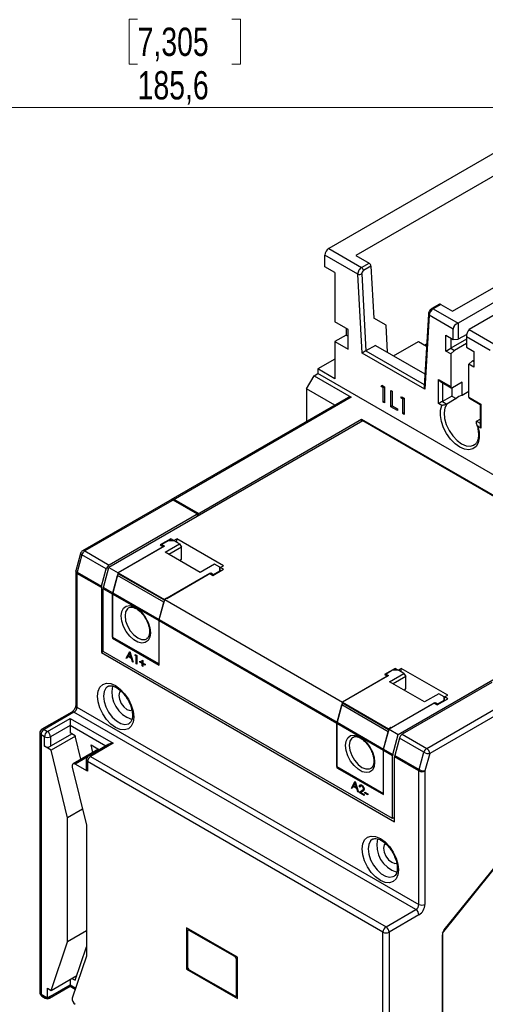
# Model space of a CAD drawing. Header units: millimetres. Extents: x 0 to 841, y 0 to 594.
# Tile 11 of 16: x 622 to 709, y 117 to 301. Entities that reach past the tile are written whole.
import ezdxf

# ---------------------------------------------------------------- set-up
doc = ezdxf.new("R2010")
doc.units = ezdxf.units.MM
doc.styles.add('SLDTEXTSTYLE3', font='TXT', dxfattribs={"width": 0.75})
doc.dimstyles.new('SLDDIMSTYLE0', dxfattribs={"dimtxt": 5.291667, "dimasz": 3.302, "dimexe": 0, "dimexo": 0.0625, "dimgap": 1.322917, "dimtad": 1, "dimdec": 1, "dimrnd": 1e-09, "dimzin": 12, "dimdsep": 46, "dimtxsty": 'SLDTEXTSTYLE3', "dimsah": 1, "dimcen": 0.09, "dimadec": 0, "dimazin": 3, "dimtfac": 1, "dimtdec": 1, "dimtofl": 0, "dimtmove": 0, "dimatfit": 3, "dimfxl": 1, "dimfrac": 2, "dimtolj": 1, "dimtzin": 12, "dimarcsym": 0})

# ---------------------------------------------------------------- blocks, each defined once
blk = doc.blocks.new('_D_6')
at = {"color": 7, "linetype": 'Continuous', "lineweight": 0}
for p, q in [((735.16, 409.36), (735.16, 283.69)), ((549.61, 344.13), (549.61, 283.69)), ((643.76, 301.23), (642.15, 301.23)), ((642.15, 301.23), (642.15, 292.82)), ((661.35, 301.23), (662.96, 301.23)), ((662.96, 301.23), (662.96, 292.82)), ((642.15, 292.82), (643.76, 292.82)), ((662.96, 292.82), (661.35, 292.82)), ((549.61, 284.69), (735.16, 284.69))]:
    blk.add_line(p, q, dxfattribs=at)
at = {"color": 7, "linetype": 'Continuous', "lineweight": 18}
for points in [[(549.61, 284.69), (552.91, 284.18), (552.91, 285.2)], [(735.16, 284.69), (731.86, 285.2), (731.86, 284.18)]]:
    blk.add_solid(points, dxfattribs=at)
at = {"color": 7, "linetype": 'Continuous', "lineweight": 18, "char_height": 5.292, "attachment_point": 1, "style": 'SLDTEXTSTYLE3'}
for s, insert in [('7,305', (643.76, 299.64)), ('185,6', (643.76, 291.51))]:
    blk.add_mtext(s, dxfattribs=dict(at, insert=insert))

msp = doc.modelspace()

# ---------------------------------------------------------------- linework, layer by layer
at = {"color": 7, "linetype": 'Continuous', "lineweight": 25}
for p, q in [((714.615, 278.638), (679.472, 258.35)), ((719.176, 277.066), (684.527, 257.064)), ((702.629, 246.614), (737.278, 266.616)), ((741.768, 264.024), (705.705, 243.206)), ((679.472, 258.35), (685.611, 254.806)), ((678.765, 254.921), (678.765, 257.125)), ((684.927, 253.568), (678.765, 257.125)), ((684.527, 257.064), (687.025, 255.622)), ((680.638, 253.839), (678.765, 254.921)), ((685.611, 254.806), (687.025, 255.622)), ((687.378, 255.038), (685.964, 254.221)), ((687.378, 255.038), (687.922, 245.306)), ((680.638, 253.839), (680.638, 244.612)), ((685.752, 238.802), (684.927, 253.568)), ((685.634, 253.595), (686.437, 239.223)), ((718.15, 252.758), (703.655, 244.39)), ((700.165, 247.918), (698.75, 247.101)), ((700.415, 247.893), (699, 247.076)), ((699, 247.076), (703.655, 244.39)), ((700.415, 247.893), (702.629, 246.614)), ((690.184, 244), (687.922, 245.306)), ((698.124, 246.099), (697.315, 232.556)), ((698.27, 245.865), (697.445, 232.052)), ((702.735, 243.287), (698.27, 245.865)), ((683.113, 243.183), (680.638, 244.612)), ((682.76, 243.388), (682.76, 242.162)), ((683.113, 239.509), (683.113, 243.183)), ((690.467, 238.938), (690.184, 244)), ((702.735, 241.328), (702.735, 243.287)), ((703.655, 244.39), (703.655, 241.368)), ((705.705, 243.206), (710.36, 240.519)), ((682.76, 242.162), (680.638, 240.938)), ((682.76, 242.162), (683.113, 241.958)), ((701.357, 242.124), (702.735, 241.328)), ((701.357, 239.184), (701.357, 242.124)), ((702.276, 241.593), (702.276, 239.715)), ((705.21, 241.409), (702.276, 239.715)), ((702.735, 241.328), (703.655, 241.368)), ((705.267, 242.299), (703.655, 241.368)), ((705.21, 241.859), (705.21, 239.899)), ((709.676, 239.281), (705.21, 241.859)), ((680.638, 240.938), (680.638, 233.997)), ((680.638, 240.938), (683.113, 239.509)), ((688.204, 240.244), (686.437, 239.223)), ((688.204, 240.244), (697.455, 234.903)), ((691.6, 238.284), (696.23, 240.957)), ((696.23, 240.957), (697.764, 240.071)), ((697.79, 240.507), (697.4, 240.282)), ((701.357, 239.184), (702.276, 239.715)), ((702.276, 239.715), (702.983, 239.307)), ((702.983, 239.307), (702.276, 238.653)), ((705.21, 240.592), (702.983, 239.307)), ((705.21, 239.899), (706.589, 239.103)), ((680.638, 237.671), (677.456, 235.834)), ((697.445, 232.052), (685.752, 238.802)), ((686.437, 239.223), (697.338, 232.93)), ((702.276, 238.653), (701.357, 239.184)), ((702.276, 238.653), (702.276, 232.529)), ((706.377, 237.347), (706.589, 237.47)), ((706.589, 239.103), (706.589, 236.163)), ((677.456, 235.834), (677.456, 234.964)), ((680.638, 233.997), (677.456, 235.834)), ((705.67, 236.694), (706.377, 237.347)), ((705.67, 230.57), (705.67, 236.694)), ((706.589, 236.163), (705.67, 236.694)), ((706.377, 237.347), (706.589, 237.225)), ((675.335, 232.106), (676.749, 234.556)), ((676.749, 234.556), (677.456, 234.964)), ((676.749, 234.556), (683.679, 230.555)), ((755.238, 190.061), (677.456, 234.964)), ((700.013, 233.836), (702.276, 232.529)), ((700.013, 229.345), (700.013, 233.836)), ((680.616, 229.058), (675.335, 232.106)), ((675.335, 232.106), (675.335, 226.009)), ((689.248, 232.558), (689.402, 232.779)), ((689.517, 232.713), (689.248, 232.558)), ((689.651, 232.325), (689.248, 232.558)), ((689.402, 232.779), (689.886, 232.5)), ((689.886, 232.461), (689.651, 232.325)), ((689.651, 229.611), (689.651, 232.325)), ((689.886, 232.5), (689.886, 229.475)), ((700.367, 233.462), (702.379, 232.3)), ((700.72, 233.258), (700.72, 229.753)), ((702.488, 232.278), (702.488, 230.773)), ((704.397, 233.346), (702.629, 232.325)), ((704.397, 230.882), (704.397, 233.346)), ((683.113, 230.499), (649.974, 211.368)), ((683.679, 230.555), (650.374, 211.329)), ((691.095, 231.802), (691.33, 231.666)), ((691.095, 228.777), (691.095, 231.802)), ((691.33, 231.666), (691.33, 228.952)), ((692.942, 230.425), (693.095, 230.647)), ((693.21, 230.581), (692.942, 230.425)), ((693.345, 230.193), (692.942, 230.425)), ((693.095, 230.647), (693.58, 230.367)), ((693.58, 230.329), (693.345, 230.193)), ((693.345, 227.478), (693.345, 230.193)), ((693.58, 230.367), (693.58, 227.343)), ((702.488, 230.773), (700.72, 229.753)), ((703.322, 230.292), (701.554, 229.272)), ((702.488, 230.773), (703.322, 230.292)), ((705.67, 231.617), (704.397, 230.882)), ((705.67, 230.57), (707.933, 229.264)), ((705.774, 230.341), (707.786, 229.179)), ((689.886, 229.747), (689.651, 229.611)), ((689.886, 229.475), (689.651, 229.611)), ((691.363, 228.932), (691.095, 228.777)), ((692.337, 228.06), (691.095, 228.777)), ((691.33, 228.952), (692.337, 228.37)), ((692.337, 228.37), (692.337, 228.06)), ((700.617, 228.996), (700.013, 229.345)), ((700.72, 229.753), (701.554, 229.272)), ((707.786, 229.179), (707.786, 225.266)), ((707.933, 229.264), (707.933, 224.773)), ((693.58, 227.614), (693.345, 227.478)), ((693.58, 227.343), (693.345, 227.478)), ((707.099, 226.071), (707.786, 226.467)), ((685.836, 226.126), (638.389, 198.736)), ((654.935, 208.696), (685.623, 226.412)), ((685.623, 226.412), (740.424, 194.776)), ((685.623, 226.412), (685.623, 226.004)), ((739.929, 194.899), (685.836, 226.126)), ((707.099, 226.071), (707.786, 225.674)), ((707.933, 224.773), (707.329, 225.121)), ((706.564, 221.556), (706.651, 221.603)), ((650.186, 211.491), (633.466, 201.839)), ((650.586, 211.451), (633.866, 201.799)), ((654.935, 208.696), (650.374, 211.329)), ((655.147, 208.818), (650.586, 211.451)), ((655.147, 208.818), (638.427, 199.166)), ((654.935, 208.288), (654.935, 208.696)), ((655.147, 208.818), (655.147, 208.41)), ((648.748, 202.716), (640.121, 197.736)), ((648.536, 202.593), (640.121, 197.736)), ((649.95, 204.063), (647.97, 202.92)), ((647.97, 202.92), (648.536, 202.593)), ((649.455, 203.695), (648.253, 203.001)), ((648.253, 203.001), (648.748, 202.716)), ((648.253, 202.757), (648.253, 203.001)), ((648.889, 201.573), (651.576, 203.124)), ((650.586, 203.695), (649.455, 203.695)), ((651.93, 202.512), (649.596, 201.165)), ((650.516, 203.736), (649.95, 204.063)), ((649.95, 203.695), (649.95, 204.063)), ((650.516, 203.736), (651.081, 204.063)), ((650.516, 203.736), (650.516, 203.695)), ((651.576, 203.124), (650.586, 203.695)), ((659.779, 199.042), (651.081, 204.063)), ((651.081, 203.41), (651.081, 204.063)), ((651.576, 203.124), (651.93, 202.512)), ((651.93, 200.266), (651.93, 202.512)), ((633.095, 201.357), (632.208, 198.113)), ((633.337, 201.069), (632.45, 197.826)), ((637.898, 198.436), (633.337, 201.069)), ((633.866, 201.799), (638.427, 199.166)), ((655.465, 197.776), (648.889, 201.573)), ((651.736, 199.93), (651.93, 200.266)), ((658.152, 199.328), (655.465, 197.776)), ((659.142, 198.756), (658.152, 199.328)), ((659.213, 198.715), (659.779, 199.042)), ((632.179, 197.902), (632.179, 172.953)), ((632.414, 197.576), (632.414, 172.626)), ((636.975, 194.943), (632.414, 197.576)), ((632.45, 197.826), (637.011, 195.193)), ((637.011, 195.193), (637.898, 198.436)), ((637.364, 194.989), (638.389, 198.736)), ((638.389, 198.736), (640.121, 197.736)), ((640.121, 197.736), (639.096, 193.989)), ((639.096, 193.989), (639.983, 197.232)), ((648.681, 192.211), (639.983, 197.232)), ((640.121, 197.736), (648.748, 192.756)), ((640.121, 197.553), (640.121, 197.736)), ((648.748, 192.573), (640.121, 197.553)), ((657.233, 197.572), (648.819, 192.715)), ((649.211, 192.941), (657.445, 197.695)), ((657.233, 197.572), (657.799, 197.246)), ((657.445, 197.45), (657.445, 197.695)), ((657.445, 197.695), (657.94, 197.409)), ((657.799, 197.246), (659.779, 198.389)), ((657.94, 197.409), (659.142, 198.103)), ((657.94, 197.327), (657.94, 197.409)), ((659.142, 198.103), (659.142, 198.756)), ((659.142, 198.021), (659.142, 198.103)), ((659.779, 198.389), (659.213, 198.715)), ((659.213, 198.062), (659.213, 198.715)), ((636.975, 194.943), (636.975, 182.813)), ((637.328, 183.017), (637.328, 194.739)), ((639.06, 193.739), (637.328, 194.739)), ((637.364, 194.989), (639.096, 193.989)), ((647.758, 188.718), (639.06, 193.739)), ((639.06, 185.692), (639.06, 193.739)), ((639.06, 193.739), (639.06, 185.488)), ((639.096, 193.989), (647.794, 188.968)), ((692.482, 167.508), (739.929, 194.899)), ((647.794, 188.968), (648.819, 192.715)), ((647.794, 188.968), (648.681, 192.211)), ((649.14, 192.982), (648.748, 192.756)), ((648.748, 192.756), (648.748, 192.573)), ((648.819, 192.715), (682.053, 173.529)), ((649.14, 192.982), (649.211, 192.941)), ((647.758, 180.671), (647.758, 188.718)), ((647.758, 180.467), (647.758, 188.718)), ((680.992, 169.532), (647.758, 188.718)), ((647.794, 188.968), (681.028, 169.782)), ((639.06, 185.692), (647.758, 180.671)), ((639.237, 185.59), (639.06, 185.488)), ((639.06, 185.488), (647.758, 180.467)), ((637.328, 183.017), (636.975, 182.813)), ((636.975, 182.813), (691.775, 151.177)), ((691.422, 151.79), (637.328, 183.017)), ((641.596, 181.778), (642.267, 183.024)), ((641.808, 181.901), (642.331, 182.872)), ((642.275, 182.701), (642.018, 182.225)), ((642.267, 183.024), (642.285, 183.014)), ((642.369, 182.756), (642.275, 182.701)), ((642.524, 181.934), (642.275, 182.701)), ((642.285, 183.014), (642.938, 181.004)), ((643.246, 182.291), (643.329, 182.411)), ((643.391, 182.375), (643.246, 182.291)), ((643.464, 182.166), (643.246, 182.291)), ((643.329, 182.411), (643.59, 182.26)), ((643.59, 182.239), (643.464, 182.166)), ((643.59, 182.26), (643.59, 180.627)), ((641.808, 181.901), (641.596, 181.778)), ((641.735, 181.698), (641.596, 181.778)), ((641.95, 182.098), (641.735, 181.698)), ((641.835, 181.885), (641.808, 181.901)), ((642.095, 182.181), (641.95, 182.098)), ((642.591, 181.728), (641.95, 182.098)), ((642.018, 182.225), (642.524, 181.934)), ((642.618, 181.988), (642.524, 181.934)), ((642.631, 181.949), (642.591, 181.972)), ((642.685, 181.782), (642.591, 181.728)), ((642.8, 181.083), (642.591, 181.728)), ((642.894, 181.138), (642.8, 181.083)), ((642.938, 181.004), (642.8, 181.083)), ((643.464, 180.7), (643.464, 182.166)), ((643.59, 180.774), (643.464, 180.7)), ((643.59, 180.627), (643.464, 180.7)), ((644.171, 181.171), (644.588, 180.931)), ((644.171, 181.025), (644.171, 181.171)), ((644.298, 181.098), (644.171, 181.025)), ((644.588, 180.784), (644.171, 181.025)), ((644.588, 181.412), (644.715, 181.339)), ((644.588, 180.931), (644.588, 181.412)), ((644.715, 181.004), (644.588, 180.931)), ((644.715, 180.857), (644.588, 180.784)), ((644.588, 180.303), (644.588, 180.784)), ((644.715, 180.956), (644.673, 180.98)), ((644.715, 181.339), (644.715, 180.857)), ((644.715, 180.857), (645.132, 180.617)), ((644.842, 180.784), (644.715, 180.711)), ((644.715, 180.711), (644.715, 180.229)), ((645.132, 180.47), (644.715, 180.711)), ((644.8, 180.76), (644.8, 180.808)), ((645.132, 180.617), (645.132, 180.47)), ((644.715, 180.376), (644.588, 180.303)), ((644.715, 180.229), (644.588, 180.303)), ((691.881, 179.856), (689.901, 178.713)), ((689.901, 178.713), (690.467, 178.387)), ((691.386, 179.489), (690.184, 178.795)), ((690.184, 178.795), (690.679, 178.509)), ((690.184, 178.55), (690.184, 178.795)), ((690.821, 177.366), (693.508, 178.917)), ((692.518, 179.489), (691.386, 179.489)), ((692.447, 179.53), (691.881, 179.856)), ((691.881, 179.489), (691.881, 179.856)), ((692.447, 179.53), (693.013, 179.856)), ((692.447, 179.53), (692.447, 179.489)), ((693.508, 178.917), (692.518, 179.489)), ((701.71, 174.835), (693.013, 179.856)), ((693.013, 179.203), (693.013, 179.856)), ((693.508, 178.917), (693.861, 178.305)), ((690.679, 178.509), (682.053, 173.529)), ((690.467, 178.387), (682.053, 173.529)), ((697.397, 173.57), (690.821, 177.366)), ((693.861, 178.305), (691.528, 176.958)), ((709.948, 177.183), (693.228, 167.53)), ((693.861, 176.06), (693.861, 178.305)), ((693.667, 175.723), (693.861, 176.06)), ((700.084, 175.121), (697.397, 173.57)), ((701.074, 174.55), (700.084, 175.121)), ((682.053, 173.529), (681.028, 169.782)), ((682.053, 173.529), (690.679, 168.549)), ((682.053, 173.347), (682.053, 173.529)), ((690.679, 168.367), (682.053, 173.347)), ((699.165, 173.366), (690.75, 168.508)), ((691.142, 168.735), (699.377, 173.488)), ((697.789, 164.897), (714.509, 174.55)), ((715.074, 173.57), (698.354, 163.918)), ((699.165, 173.366), (699.73, 173.039)), ((699.377, 173.243), (699.377, 173.488)), ((699.377, 173.488), (699.872, 173.203)), ((699.73, 173.039), (701.71, 174.182)), ((699.872, 173.203), (701.074, 173.897)), ((699.872, 173.121), (699.872, 173.203)), ((701.074, 173.897), (701.074, 174.55)), ((701.074, 173.815), (701.074, 173.897)), ((701.144, 174.509), (701.71, 174.835)), ((701.71, 174.182), (701.144, 174.509)), ((701.144, 173.856), (701.144, 174.509)), ((631.448, 171.686), (625.862, 168.461)), ((631.848, 171.647), (626.262, 168.422)), ((695.77, 134.745), (631.848, 171.647)), ((632.414, 172.626), (696.336, 135.725)), ((681.028, 169.782), (681.915, 173.026)), ((690.612, 168.005), (681.915, 173.026)), ((626.898, 168.054), (631.141, 170.504)), ((631.141, 170.504), (639.202, 165.85)), ((631.141, 170.504), (631.141, 169.197)), ((689.689, 164.511), (680.992, 169.532)), ((680.992, 161.485), (680.992, 169.532)), ((680.992, 169.532), (680.992, 161.281)), ((681.028, 169.782), (689.725, 164.761)), ((625.462, 167.769), (625.462, 119.266)), ((626.262, 168.422), (626.898, 168.054)), ((631.141, 169.197), (627.464, 167.075)), ((631.494, 167.605), (627.464, 165.278)), ((631.141, 169.197), (631.141, 167.809)), ((637.836, 165.332), (631.141, 169.197)), ((632.087, 167.263), (631.141, 167.809)), ((689.725, 164.761), (690.75, 168.508)), ((689.725, 164.761), (690.612, 168.005)), ((691.071, 168.775), (690.679, 168.549)), ((690.679, 168.549), (690.679, 168.367)), ((690.75, 168.508), (692.482, 167.508)), ((691.071, 168.775), (691.142, 168.735)), ((693.228, 167.53), (697.789, 164.897)), ((625.696, 167.442), (625.696, 118.94)), ((626.333, 167.075), (625.696, 167.442)), ((626.333, 165.278), (626.333, 167.075)), ((627.464, 167.075), (627.464, 165.278)), ((632.111, 167.165), (627.587, 164.554)), ((633.156, 162.848), (632.087, 167.263)), ((639.202, 165.85), (634.959, 163.401)), ((691.458, 163.761), (692.482, 167.508)), ((692.698, 166.801), (691.811, 163.557)), ((697.259, 164.168), (692.698, 166.801)), ((627.587, 164.554), (626.333, 165.278)), ((630.646, 151.919), (627.587, 164.554)), ((636.446, 164.747), (631.684, 161.998)), ((638.402, 165.659), (634.559, 163.441)), ((635.4, 164.144), (635.061, 165.546)), ((635.061, 165.546), (636.634, 164.638)), ((689.689, 156.464), (689.689, 164.511)), ((691.422, 163.511), (689.689, 164.511)), ((689.689, 156.26), (689.689, 164.511)), ((689.725, 164.761), (691.458, 163.761)), ((696.372, 160.924), (697.259, 164.168)), ((698.354, 163.918), (697.467, 160.674)), ((634.351, 163.267), (632.084, 161.958)), ((634.159, 162.748), (634.159, 160.951)), ((689.619, 130.54), (634.394, 162.421)), ((634.394, 162.421), (634.394, 160.625)), ((634.959, 163.401), (690.184, 131.52)), ((691.422, 151.79), (691.422, 163.511)), ((696.336, 160.674), (691.775, 163.307)), ((691.775, 151.177), (691.775, 163.307)), ((691.811, 163.557), (696.372, 160.924)), ((631.546, 161.414), (634.181, 150.524)), ((634.394, 160.625), (632.084, 161.958)), ((680.992, 161.485), (689.689, 156.464)), ((681.169, 161.383), (680.992, 161.281)), ((680.992, 161.281), (689.689, 156.26)), ((696.336, 135.725), (696.336, 160.674)), ((697.467, 160.674), (697.467, 135.725)), ((683.715, 157.464), (684.386, 158.709)), ((683.927, 157.586), (684.45, 158.557)), ((684.393, 158.387), (684.137, 157.911)), ((684.386, 158.709), (684.404, 158.699)), ((684.488, 158.441), (684.393, 158.387)), ((684.643, 157.619), (684.393, 158.387)), ((684.404, 158.699), (685.057, 156.689)), ((683.927, 157.586), (683.715, 157.464)), ((683.853, 157.384), (683.715, 157.464)), ((684.068, 157.783), (683.853, 157.384)), ((683.954, 157.571), (683.927, 157.586)), ((684.214, 157.867), (684.068, 157.783)), ((684.71, 157.413), (684.068, 157.783)), ((684.137, 157.911), (684.643, 157.619)), ((684.737, 157.673), (684.643, 157.619)), ((684.749, 157.635), (684.71, 157.658)), ((684.804, 157.467), (684.71, 157.413)), ((684.919, 156.769), (684.71, 157.413)), ((685.013, 156.823), (684.919, 156.769)), ((685.057, 156.689), (684.919, 156.769)), ((685.147, 156.637), (685.696, 156.996)), ((685.359, 156.759), (685.147, 156.637)), ((686.108, 156.082), (685.147, 156.637)), ((685.414, 157.858), (685.202, 157.736)), ((685.329, 157.663), (685.202, 157.736)), ((685.359, 156.759), (685.908, 157.119)), ((685.513, 156.671), (685.359, 156.759)), ((685.661, 158.015), (685.401, 157.864)), ((685.414, 157.858), (685.45, 158.036)), ((685.804, 156.861), (685.45, 156.629)), ((685.45, 156.629), (686.108, 156.25)), ((685.675, 158.004), (685.643, 157.994)), ((685.779, 157.921), (685.656, 157.85)), ((685.908, 157.119), (685.696, 156.996)), ((685.908, 157.119), (686.084, 157.25)), ((686.073, 157.406), (685.963, 157.342)), ((686.235, 156.721), (686.779, 156.407)), ((686.235, 156.553), (686.235, 156.721)), ((686.38, 156.637), (686.235, 156.553)), ((686.779, 156.239), (686.235, 156.553)), ((686.108, 156.25), (686.108, 156.082)), ((686.779, 156.407), (686.779, 156.239)), ((633.452, 153.539), (630.646, 151.919)), ((630.646, 128.748), (630.646, 151.919)), ((691.775, 151.994), (691.422, 151.79)), ((691.705, 151.953), (691.775, 151.912)), ((634.181, 150.524), (634.181, 126.06)), ((700.72, 130.379), (714.862, 147.971)), ((701.074, 130.963), (714.721, 147.94)), ((690.184, 131.52), (695.77, 134.745)), ((696.336, 133.765), (690.75, 130.54)), ((634.181, 130.789), (630.646, 128.748)), ((662.43, 125.863), (652.884, 131.374)), ((652.884, 131.374), (652.884, 123.617)), ((653.445, 131.05), (653.165, 130.888)), ((653.592, 130.966), (653.415, 130.864)), ((661.9, 125.965), (653.415, 130.864)), ((653.061, 130.659), (653.061, 127.393)), ((689.619, 82.038), (689.619, 130.54)), ((690.75, 130.54), (690.75, 82.038)), ((700.72, 130.379), (700.72, 92.061)), ((700.72, 92.388), (700.72, 130.052)), ((627.587, 119.644), (630.646, 128.748)), ((632.087, 121.537), (634.181, 127.771)), ((653.061, 127.393), (653.061, 124.127)), ((634.181, 126.06), (631.546, 118.214)), ((661.9, 125.965), (662.077, 126.067)), ((662.43, 125.455), (662.254, 125.353)), ((662.254, 122.087), (662.254, 125.353)), ((662.43, 118.106), (662.43, 125.863)), ((653.165, 123.779), (652.884, 123.617)), ((652.884, 123.617), (662.43, 118.106)), ((653.415, 123.515), (661.9, 118.616)), ((627.587, 119.644), (632.381, 122.411)), ((631.141, 121.695), (631.141, 120.695)), ((631.477, 121.889), (632.087, 121.537)), ((662.43, 122.189), (662.254, 122.087)), ((662.254, 118.82), (662.254, 122.087)), ((626.898, 120.042), (627.587, 119.644)), ((626.898, 118.246), (626.898, 120.042)), ((627.298, 118.206), (631.141, 120.424)), ((627.464, 118.572), (631.141, 120.695)), ((631.141, 120.695), (631.141, 120.424)), ((631.141, 120.695), (632.178, 120.096)), ((631.141, 120.424), (632.102, 119.87)), ((625.696, 118.94), (626.333, 118.572)), ((625.862, 118.573), (626.498, 118.206)), ((626.333, 118.572), (626.898, 118.246)), ((627.464, 118.572), (626.898, 118.246)), ((662.15, 118.592), (662.43, 118.753)), ((662.254, 118.82), (662.43, 118.923))]:
    msp.add_line(p, q, dxfattribs=at)
at = {"color": 7, "linetype": 'Continuous', "lineweight": 25, "flags": 128}
for points in [[(707.329, 225.121), (707.572, 223.987), (707.599, 222.94), (707.406, 222.042), (707.007, 221.349), (706.425, 220.901), (705.694, 220.726), (704.86, 220.835), (703.973, 221.22), (703.085, 221.86), (702.251, 222.714), (701.521, 223.732), (700.939, 224.852), (700.539, 226.006), (700.347, 227.126), (700.374, 228.143), (700.617, 228.996)], [(701.554, 229.272), (701.186, 228.566), (701.04, 227.652), (701.128, 226.595), (701.443, 225.468), (701.963, 224.354), (702.651, 223.33), (703.458, 222.469), (704.326, 221.833), (705.195, 221.466), (706.002, 221.395), (706.564, 221.556)], [(633.337, 201.069), (633.236, 201.135), (633.161, 201.2), (633.112, 201.264), (633.092, 201.323), (633.095, 201.357)], [(632.45, 197.826), (632.35, 197.891), (632.274, 197.957), (632.225, 198.02), (632.205, 198.079), (632.208, 198.113)], [(646.132, 186.509), (646.021, 185.687), (645.699, 185.059), (645.192, 184.676), (644.54, 184.568), (643.797, 184.745), (643.022, 185.193), (642.278, 185.874), (641.626, 186.734), (641.119, 187.703), (640.797, 188.703), (640.687, 189.652), (640.797, 190.474), (641.119, 191.102), (641.626, 191.486), (642.278, 191.593), (643.022, 191.416), (643.797, 190.969), (644.54, 190.287), (645.192, 189.427), (645.699, 188.458), (646.021, 187.458), (646.132, 186.509)], [(648.803, 192.66), (648.789, 192.638), (648.748, 192.573)], [(642.073, 191.177), (641.846, 190.999), (641.51, 190.43), (641.394, 189.652), (641.51, 188.74), (641.846, 187.783), (642.37, 186.875), (643.031, 186.106), (643.763, 185.549), (644.495, 185.261), (645.155, 185.268), (645.452, 185.392)], [(643.02, 170.749), (642.905, 169.802), (642.566, 169.052), (642.026, 168.552), (641.323, 168.335), (640.505, 168.416), (639.626, 168.789), (638.748, 169.43), (637.929, 170.294), (637.226, 171.323), (636.687, 172.446), (636.348, 173.587), (636.232, 174.668), (636.348, 175.616), (636.687, 176.365), (637.226, 176.866), (637.929, 177.083), (638.748, 177.002), (639.626, 176.628), (640.505, 175.988), (641.323, 175.123), (642.026, 174.095), (642.566, 172.972), (642.905, 171.831), (643.02, 170.749)], [(638.185, 176.495), (637.812, 176.175), (637.478, 175.522), (637.363, 174.668), (637.478, 173.682), (637.812, 172.643), (638.34, 171.636), (639.017, 170.743), (639.789, 170.035), (640.594, 169.57), (641.367, 169.386), (642.044, 169.498), (642.223, 169.59)], [(640.673, 175.795), (640.672, 175.795), (640.343, 175.416), (640.227, 174.811), (640.343, 174.072), (640.672, 173.313), (641.166, 172.647), (641.747, 172.178), (642.329, 171.976), (642.822, 172.071)], [(690.735, 168.453), (690.72, 168.431), (690.679, 168.367)], [(688.063, 162.302), (687.953, 161.48), (687.631, 160.852), (687.123, 160.469), (686.472, 160.362), (685.728, 160.539), (684.953, 160.986), (684.21, 161.667), (683.558, 162.527), (683.05, 163.497), (682.729, 164.496), (682.618, 165.446), (682.729, 166.268), (683.05, 166.896), (683.558, 167.279), (684.21, 167.386), (684.953, 167.209), (685.728, 166.762), (686.472, 166.081), (687.123, 165.221), (687.631, 164.252), (687.953, 163.252), (688.063, 162.302)], [(684.004, 166.97), (683.778, 166.792), (683.441, 166.224), (683.325, 165.446), (683.441, 164.533), (683.778, 163.577), (684.302, 162.669), (684.962, 161.899), (685.694, 161.343), (686.426, 161.054), (687.087, 161.061), (687.384, 161.186)], [(632.084, 161.958), (631.952, 162.016), (631.827, 162.035), (631.716, 162.014), (631.626, 161.953), (631.561, 161.857), (631.525, 161.73), (631.52, 161.579), (631.546, 161.414)], [(692.518, 142.175), (692.402, 141.227), (692.063, 140.478), (691.524, 139.978), (690.821, 139.761), (690.002, 139.842), (689.124, 140.215), (688.245, 140.856), (687.427, 141.72), (686.724, 142.749), (686.184, 143.872), (685.845, 145.013), (685.73, 146.094), (685.845, 147.042), (686.184, 147.791), (686.724, 148.291), (687.427, 148.509), (688.245, 148.427), (689.124, 148.054), (690.002, 147.413), (690.821, 146.549), (691.524, 145.52), (692.063, 144.397), (692.402, 143.256), (692.518, 142.175)], [(687.682, 147.921), (687.31, 147.601), (686.975, 146.948), (686.861, 146.094), (686.975, 145.108), (687.31, 144.069), (687.837, 143.062), (688.514, 142.168), (689.287, 141.461), (690.092, 140.996), (690.864, 140.812), (691.542, 140.923), (691.721, 141.016)], [(690.17, 147.221), (690.17, 147.221), (689.84, 146.842), (689.725, 146.237), (689.84, 145.498), (690.17, 144.738), (690.663, 144.073), (691.245, 143.604), (691.827, 143.401), (692.32, 143.497)]]:
    msp.add_lwpolyline(points, dxfattribs=at)
at = {"color": 7, "linetype": 'Continuous', "lineweight": 25}
for centre, radius, start, end in [((680.3, 257.056), 1.537, 122.60548, 177.39452), ((685.191, 254.154), 0.775, 4.96576, 57.23696), ((686.606, 254.971), 0.775, 4.96576, 57.23696), ((685.252, 254.318), 0.817, 246.61362, 297.86342), ((698.855, 246.884), 0.242, 53.01427, 115.70365), ((700.268, 247.692), 0.248, 53.94296, 114.74658), ((698.389, 246.102), 0.265, 180.5238, 243.27664), ((702.491, 232.494), 0.218, 170.78596, 309.20329), ((704.569, 229.293), 1.598, 96.18448, 141.31555), ((705.915, 230.543), 0.246, 173.70115, 234.98667), ((650.14, 211.002), 0.402, 54.38242, 114.30712), ((650.352, 211.124), 0.402, 54.38242, 114.30712), ((633.866, 201.146), 0.8, 119.99731, 164.70507), ((634.545, 200.749), 1.25, 122.88366, 165.16213), ((633.632, 201.472), 0.402, 54.38242, 114.30712), ((639.106, 198.116), 1.25, 122.88366, 165.16213), ((632.979, 197.902), 0.8, 164.70507, 180), ((632.58, 197.942), 0.402, 185.6948, 245.62534), ((633.37, 197.566), 0.956, 164.21335, 179.4004), ((641.252, 196.879), 1.317, 149.17023, 164.41438), ((637.931, 194.933), 0.956, 164.21335, 179.4004), ((638.284, 194.729), 0.956, 164.21335, 179.4004), ((640.017, 193.729), 0.956, 164.21335, 179.4004), ((649.679, 192.089), 1.043, 121.15309, 141.24604), ((648.714, 188.708), 0.956, 164.21335, 179.4004), ((644.279, 175.399), 5.329, 167.57631, 252.79531), ((683.183, 172.672), 1.317, 149.17023, 164.41438), ((631.614, 171.32), 0.402, 54.38242, 114.30712), ((631.185, 172.682), 1.229, 302.60548, 357.39452), ((632.58, 172.993), 0.402, 185.6948, 245.62534), ((681.948, 169.522), 0.956, 164.21335, 179.4004), ((626.262, 167.769), 0.8, 119.99731, 180), ((625.862, 167.809), 0.402, 185.6948, 245.62534), ((626.924, 167.386), 1.229, 122.60548, 177.39452), ((626.028, 168.095), 0.402, 54.38242, 114.30712), ((627.561, 167.019), 1.229, 122.60548, 177.39452), ((626.236, 167.019), 1.229, 2.60548, 57.39452), ((691.611, 167.883), 1.043, 121.15309, 141.24604), ((693.907, 166.481), 1.25, 122.88366, 165.16213), ((626.898, 168.166), 1.23, 242.60967, 297.39033), ((626.898, 166.37), 1.23, 242.60967, 297.39033), ((690.646, 164.501), 0.956, 164.21335, 179.4004), ((698.467, 163.848), 1.25, 122.88366, 165.16213), ((698.226, 165.88), 1.967, 240.53645, 273.73428), ((697.126, 163.862), 1.229, 2.60548, 57.39452), ((634.959, 162.748), 0.8, 119.99731, 180), ((634.56, 162.788), 0.402, 185.6948, 245.62534), ((635.622, 162.365), 1.229, 122.60548, 177.39452), ((634.725, 163.074), 0.402, 54.38242, 114.30712), ((692.378, 163.501), 0.956, 164.21335, 179.4004), ((692.732, 163.297), 0.956, 164.21335, 179.4004), ((634.56, 160.991), 0.402, 185.6948, 245.62534), ((697.292, 160.664), 0.956, 164.21335, 179.4004), ((696.902, 161.766), 1.23, 242.60967, 297.39033), ((697.339, 162.637), 1.967, 240.53645, 273.73428), ((693.777, 146.824), 5.329, 167.57631, 252.79531), ((695.108, 135.781), 1.229, 302.60548, 357.39452), ((695.108, 133.709), 1.229, 2.60548, 57.39452), ((695.011, 135.837), 2.459, 302.60548, 357.39452), ((696.902, 136.817), 1.23, 242.60967, 297.39033), ((653.277, 130.694), 0.218, 50.79671, 189.21404), ((690.847, 130.485), 1.229, 122.60548, 177.39452), ((689.522, 130.485), 1.229, 2.60548, 57.39452), ((702.253, 129.981), 1.535, 140.22793, 177.36071), ((690.184, 131.632), 1.23, 242.60967, 297.39033), ((661.486, 125.318), 0.768, 2.60548, 57.39452), ((653.829, 124.162), 0.768, 182.60548, 237.39452), ((626.262, 119.266), 0.8, 180, 240.00269), ((625.862, 119.306), 0.402, 185.6948, 245.62534), ((626.088, 118.896), 0.394, 173.70115, 234.98667), ((626.725, 118.529), 0.394, 173.70115, 234.98667), ((626.898, 118.899), 0.8, 240.00269, 299.99731), ((627.072, 118.529), 0.394, 305.01333, 6.29885), ((632.67, 118.026), 1.14, 170.51742, 239.03254), ((662.038, 118.786), 0.218, 230.79671, 9.21404)]:
    msp.add_arc(centre, radius, start, end, dxfattribs=at)
for centre, major_axis, ratio, start_param, end_param in [((685.634, 253.976), (0.474, 0.881), 0.5962816, 0.7675055, 2.3383019), ((685.987, 253.799), (0.223, 0.448), 0.6144029, 0.7472894, 2.3180857), ((698.977, 246.274), (0.524, 0.852), 0.5578386, 0.8009059, 2.3717022), ((703.655, 243.573), (0.793, 0.66), 0.7056033, 1.0394915, 2.6102878), ((705.705, 242.389), (0.321, 0.966), 0.3902694, 0.7052415, 2.2760378), ((686.106, 239.006), (0.484, 0.298), 0.0288664, 0.8009252, 2.3717216), ((700.367, 234.04), (-0.354, 0.612), 0.5773346, 1.5707557, 2.3562351), ((697.798, 232.256), (-0.324, 0.603), 0.5962158, 0.7675729, 1.5885403), ((683.113, 229.575), (0.566, 0.98), 0.5773346, 0.0000406, 0.7853575), ((700.367, 229.549), (0.5, 0.289), 0.0000704, 0.7853575, 2.3561539), ((708.286, 229.468), (0.5, 0.289), 0.0000704, 2.3561539, 3.141552), ((708.286, 224.977), (-0.354, 0.612), 0.5773346, 0.7853575, 1.5707557), ((639.202, 165.197), (1.131, 0), 0.5773815, 1.5707963, 2.3561132)]:
    msp.add_ellipse(centre, major_axis=major_axis, ratio=ratio, start_param=start_param, end_param=end_param, dxfattribs=at)
for points, knots in [([(698.75, 247.101), (698.673, 247.048), (698.496, 246.926), (698.279, 246.636), (698.152, 246.34), (698.131, 246.159), (698.124, 246.099)], [0, 0, 0, 0, 0.2351432, 0.5373032, 0.8479836, 1, 1, 1, 1]), ([(701.554, 229.272), (701.519, 229.251), (701.475, 229.231), (701.384, 229.195), (701.337, 229.178), (701.201, 229.134), (701.114, 229.111), (700.953, 229.069), (700.877, 229.051), (700.739, 229.02), (700.675, 229.007), (700.617, 228.996)], [0, 0, 0, 0, 0.125, 0.125, 0.25, 0.25, 0.5, 0.5, 0.75, 0.75, 1, 1, 1, 1]), ([(707.099, 226.071), (707.064, 226.05), (707.04, 226.018), (707.011, 225.946), (707.007, 225.905), (707.008, 225.782), (707.03, 225.696), (707.089, 225.527), (707.129, 225.442), (707.219, 225.279), (707.271, 225.199), (707.329, 225.121)], [0, 0, 0, 0, 0.125, 0.125, 0.25, 0.25, 0.5, 0.5, 0.75, 0.75, 1, 1, 1, 1]), ([(707.064, 225.591), (707.075, 225.562), (707.222, 225.192), (707.342, 224.803), (707.374, 224.486), (707.374, 224.485)], [0, 0, 0, 0, 0.07795763, 0.99729777, 1, 1, 1, 1]), ([(707.374, 224.485), (707.418, 224.164), (707.506, 223.523), (707.411, 222.709), (707.165, 222.088), (706.884, 221.72), (706.646, 221.623), (706.567, 221.591)], [0, 0, 0, 0, 0.2225456, 0.4437801, 0.6641684, 0.8873845, 1, 1, 1, 1]), ([(642.085, 191.162), (642.11, 191.184), (642.237, 191.292), (642.555, 191.322), (643.104, 191.223), (643.74, 190.886), (644.395, 190.33), (644.994, 189.604), (645.487, 188.762), (645.83, 187.879), (645.971, 187.183), (645.982, 186.822), (645.985, 186.713)], [0, 0, 0, 0, 0.0300443, 0.1467018, 0.2553322, 0.371453, 0.486555, 0.6022104, 0.7185322, 0.8349151, 0.9504216, 1, 1, 1, 1]), ([(645.985, 186.713), (645.981, 186.591), (645.968, 186.234), (645.819, 185.777), (645.632, 185.488), (645.475, 185.425), (645.436, 185.409)], [0, 0, 0, 0, 0.182201, 0.5308495, 0.882455, 1, 1, 1, 1]), ([(638.199, 176.478), (638.256, 176.516), (638.408, 176.617), (638.781, 176.637), (639.356, 176.504), (640.029, 176.147), (640.736, 175.569), (641.403, 174.813), (641.981, 173.926), (642.428, 172.97), (642.704, 172.034), (642.782, 171.412), (642.785, 171.119), (642.786, 171.076)], [0, 0, 0, 0, 0.06167963, 0.16362787, 0.26059291, 0.36422837, 0.46734446, 0.57126405, 0.6760503, 0.78114024, 0.8857209, 0.98322411, 1, 1, 1, 1]), ([(632.179, 172.953), (632.177, 172.903), (632.171, 172.794), (632.109, 172.552), (631.985, 172.273), (631.805, 172), (631.605, 171.789), (631.497, 171.718), (631.448, 171.686)], [0, 0, 0, 0, 0.1343986, 0.2953736, 0.4721551, 0.6590578, 0.8456163, 1, 1, 1, 1]), ([(642.786, 171.076), (642.782, 170.945), (642.769, 170.566), (642.631, 170.07), (642.426, 169.728), (642.265, 169.637), (642.202, 169.601)], [0, 0, 0, 0, 0.1650276, 0.4798681, 0.7967194, 1, 1, 1, 1]), ([(684.016, 166.956), (684.042, 166.978), (684.168, 167.085), (684.486, 167.116), (685.035, 167.017), (685.671, 166.68), (686.326, 166.124), (686.925, 165.397), (687.419, 164.556), (687.761, 163.672), (687.902, 162.977), (687.913, 162.615), (687.917, 162.507)], [0, 0, 0, 0, 0.0300443, 0.1467018, 0.2553322, 0.371453, 0.486555, 0.6022104, 0.7185322, 0.8349151, 0.9504216, 1, 1, 1, 1]), ([(687.917, 162.507), (687.912, 162.384), (687.899, 162.028), (687.75, 161.571), (687.564, 161.281), (687.407, 161.218), (687.367, 161.202)], [0, 0, 0, 0, 0.182201, 0.5308495, 0.882455, 1, 1, 1, 1]), ([(685.202, 157.736), (685.21, 157.811), (685.226, 157.96), (685.347, 158.071), (685.5, 158.092), (685.609, 158.04), (685.663, 158.014)], [0, 0, 0, 0, 0.2800331, 0.5595507, 0.7796689, 1, 1, 1, 1]), ([(685.656, 157.85), (685.608, 157.873), (685.511, 157.917), (685.402, 157.878), (685.344, 157.784), (685.334, 157.703), (685.329, 157.663)], [0, 0, 0, 0, 0.27972266, 0.55890243, 0.7791554, 1, 1, 1, 1]), ([(685.963, 157.342), (685.957, 157.396), (685.945, 157.504), (685.859, 157.661), (685.76, 157.782), (685.691, 157.827), (685.656, 157.85)], [0, 0, 0, 0, 0.2791505, 0.5589598, 0.7793409, 1, 1, 1, 1]), ([(685.663, 158.014), (685.726, 157.971), (685.852, 157.884), (685.992, 157.671), (686.077, 157.46), (686.086, 157.342), (686.09, 157.282)], [0, 0, 0, 0, 0.2798914, 0.559188, 0.7795727, 1, 1, 1, 1]), ([(685.696, 156.996), (685.764, 157.037), (685.858, 157.095), (685.952, 157.215), (685.959, 157.3), (685.963, 157.342)], [0, 0, 0, 0, 0.5607551, 0.780531, 1, 1, 1, 1]), ([(686.09, 157.282), (686.084, 157.221), (686.073, 157.098), (685.96, 156.967), (685.863, 156.901), (685.804, 156.861)], [0, 0, 0, 0, 0.2792913, 0.5591576, 1, 1, 1, 1]), ([(687.696, 147.903), (687.753, 147.942), (687.906, 148.042), (688.278, 148.063), (688.853, 147.93), (689.526, 147.572), (690.233, 146.995), (690.9, 146.239), (691.479, 145.352), (691.925, 144.395), (692.201, 143.46), (692.28, 142.838), (692.283, 142.545), (692.283, 142.502)], [0, 0, 0, 0, 0.0616796, 0.1636279, 0.2605929, 0.3642284, 0.4673445, 0.5712641, 0.6760503, 0.7811402, 0.8857209, 0.9832241, 1, 1, 1, 1]), ([(692.283, 142.502), (692.279, 142.371), (692.267, 141.992), (692.129, 141.496), (691.924, 141.153), (691.762, 141.062), (691.699, 141.027)], [0, 0, 0, 0, 0.1650276, 0.4798681, 0.7967194, 1, 1, 1, 1])]:
    msp.add_open_spline(points, degree=3, knots=knots, dxfattribs=at)

# ---------------------------------------------------------------- dimensions: what is measured, and where the dimension line sits
at = {"color": 7, "linetype": 'Continuous', "lineweight": 18}
dim = msp.add_linear_dim(base=(735.161839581, 284.692985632), p1=(549.611839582, 345.125342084), p2=(735.161839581, 410.359656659), dimstyle='SLDDIMSTYLE0', dxfattribs=at)
dim.commit()
dim.dimension.update_dxf_attribs({"geometry": '_D_6', "text_midpoint": (652.557314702, 284.692985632), "dimtype": 160})

doc.saveas('drawing.dxf')
